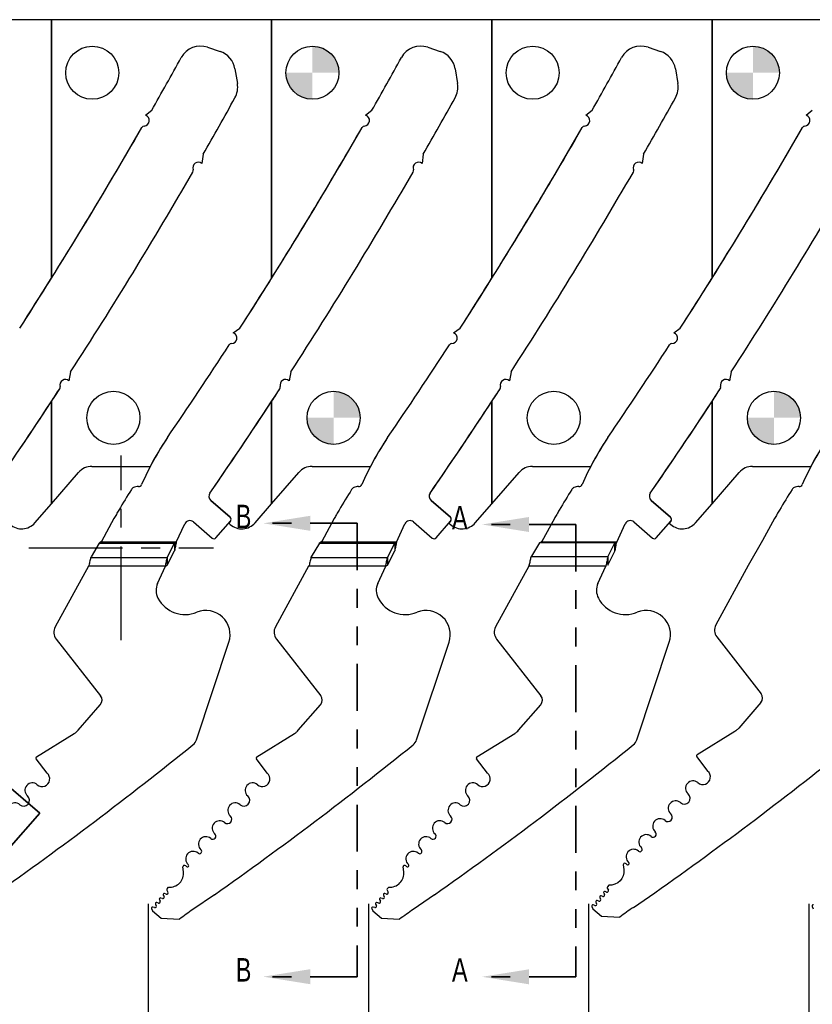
# Model space of a CAD drawing. Header units: inches. Extents: x 0.1 to 87.3, y 0.1 to 33.9.
# Tile 61 of 164: x 17.5 to 21.8, y 22.1 to 27.3. Entities that reach past the tile are written whole.
import ezdxf

# ---------------------------------------------------------------- set-up
doc = ezdxf.new("R2010")
doc.units = ezdxf.units.IN
doc.header["$MEASUREMENT"] = 0
doc.header["$PDSIZE"] = -1
doc.linetypes.add('CENTERX2', pattern=[0.8, 0.5, -0.1, 0.1, -0.1])
doc.linetypes.add('PHANTOM', pattern=[0.5, 0.25, -0.05, 0.05, -0.05, 0.05, -0.05])
for name, color, linetype in [('DIMENSIONS', 171, 'Continuous'), ('NOTES', 5, 'Continuous'), ('STATION_LINES', 231, 'Continuous')]:
    doc.layers.add(name, color=color, linetype=linetype)
doc.layers.add('SECTION_VIEWS', color=7, linetype='PHANTOM', lineweight=35)
doc.styles.add('SLDTEXTSTYLE0', font='TXT', dxfattribs={"width": 0.75})
doc.dimstyles.new('SLDDIMSTYLE3', dxfattribs={"dimtxt": 0.125, "dimasz": 0.13, "dimexe": 0, "dimexo": 0.0625, "dimgap": 0.03125, "dimtad": 0, "dimtih": 1, "dimtoh": 1, "dimdec": 4, "dimlfac": 1.333333, "dimrnd": 1e-09, "dimzin": 12, "dimdsep": 46, "dimtxsty": 'SLDTEXTSTYLE0', "dimsah": 1, "dimcen": 0.09, "dimadec": 0, "dimazin": 3, "dimtfac": 1, "dimtdec": 4, "dimtofl": 0, "dimtmove": 0, "dimatfit": 3, "dimfxl": 1, "dimfrac": 2, "dimtolj": 1, "dimtzin": 12, "dimarcsym": 0})
doc.dimstyles.new('SLDDIMSTYLE4', dxfattribs={"dimtxt": 0.18, "dimasz": 0.13, "dimexe": 0, "dimexo": 0.0625, "dimgap": 0, "dimtad": 0, "dimtih": 1, "dimtoh": 1, "dimdec": 0, "dimrnd": 1e-09, "dimzin": 0, "dimdsep": 46, "dimtxsty": 'Standard', "dimsah": 1, "dimcen": 0.09, "dimadec": 0, "dimazin": 0, "dimtfac": 0.13, "dimtdec": 0, "dimtofl": 0, "dimtmove": 0, "dimatfit": 3, "dimfxl": 1, "dimfrac": 2, "dimtolj": 1, "dimtzin": 0, "dimarcsym": 0})

# ---------------------------------------------------------------- blocks, each defined once
blk = doc.blocks.new('_D_6')
at = {"layer": 'DIMENSIONS'}
for p, q in [((1.8075, 22.5336), (1.8075, 18.1371)), ((31.7987, 22.2074), (31.7987, 18.1371)), ((1.8075, 18.2621), (17.0853, 18.2621)), ((31.7987, 18.2621), (17.7325, 18.2621))]:
    blk.add_line(p, q, dxfattribs=at)
for centre, start, end in [((17.3071, 18.2494), 153.4349, 206.5651), ((17.5106, 18.2494), 333.4349, 26.5651)]:
    blk.add_arc(centre, 0.2219, start, end, dxfattribs=at)
for points in [[(1.8075, 18.2621), (1.9375, 18.2421), (1.9375, 18.2821)], [(31.7987, 18.2621), (31.6687, 18.2821), (31.6687, 18.2421)]]:
    blk.add_solid(points, dxfattribs=at)
at = {"layer": 'DIMENSIONS', "insert": (17.1087, 18.3113), "char_height": 0.125, "attachment_point": 1, "style": 'SLDTEXTSTYLE0'}
blk.add_mtext('39.9883', dxfattribs=at)
blk = doc.blocks.new('SW_DOWELSYMBOL_11')
at = {"linetype": 'Continuous', "lineweight": 18}
h = blk.add_hatch(color=0, dxfattribs=at)
edge = h.paths.add_edge_path(flags=0)
edge.add_arc((0, 0), 0.1414, 0, 90)
edge.add_line((0, 0.1414), (0, 0))
edge.add_line((0, 0), (0.1414, 0))
h = blk.add_hatch(color=0, dxfattribs=at)
edge = h.paths.add_edge_path(flags=0)
edge.add_arc((0, 0), 0.1414, 180, 270)
edge.add_line((0, -0.1414), (0, 0))
edge.add_line((0, 0), (-0.1414, 0))
at = {"layer": 'NOTES', "color": 0}
blk.add_circle((0, 0), 0.1414, dxfattribs=at)
blk = doc.blocks.new('SW_DOWELSYMBOL_12')
at = {"linetype": 'Continuous', "lineweight": 18}
h = blk.add_hatch(color=0, dxfattribs=at)
edge = h.paths.add_edge_path(flags=0)
edge.add_arc((0, 0), 0.1414, 0, 90)
edge.add_line((0, 0.1414), (0, 0))
edge.add_line((0, 0), (0.1414, 0))
h = blk.add_hatch(color=0, dxfattribs=at)
edge = h.paths.add_edge_path(flags=0)
edge.add_arc((0, 0), 0.1414, 180, 270)
edge.add_line((0, -0.1414), (0, 0))
edge.add_line((0, 0), (-0.1414, 0))
at = {"layer": 'NOTES', "color": 0}
blk.add_circle((0, 0), 0.1414, dxfattribs=at)
blk = doc.blocks.new('SW_DOWELSYMBOL_13')
at = {"linetype": 'Continuous', "lineweight": 18}
h = blk.add_hatch(color=0, dxfattribs=at)
edge = h.paths.add_edge_path(flags=0)
edge.add_arc((0, 0), 0.1414, 0, 90)
edge.add_line((0, 0.1414), (0, 0))
edge.add_line((0, 0), (0.1414, 0))
h = blk.add_hatch(color=0, dxfattribs=at)
edge = h.paths.add_edge_path(flags=0)
edge.add_arc((0, 0), 0.1414, 180, 270)
edge.add_line((0, -0.1414), (0, 0))
edge.add_line((0, 0), (-0.1414, 0))
at = {"layer": 'NOTES', "color": 0}
blk.add_circle((0, 0), 0.1414, dxfattribs=at)
blk = doc.blocks.new('SW_DOWELSYMBOL_14')
at = {"linetype": 'Continuous', "lineweight": 18}
h = blk.add_hatch(color=0, dxfattribs=at)
edge = h.paths.add_edge_path(flags=0)
edge.add_arc((0, 0), 0.1414, 0, 90)
edge.add_line((0, 0.1414), (0, 0))
edge.add_line((0, 0), (0.1414, 0))
h = blk.add_hatch(color=0, dxfattribs=at)
edge = h.paths.add_edge_path(flags=0)
edge.add_arc((0, 0), 0.1414, 180, 270)
edge.add_line((0, -0.1414), (0, 0))
edge.add_line((0, 0), (-0.1414, 0))
at = {"layer": 'NOTES', "color": 0}
blk.add_circle((0, 0), 0.1414, dxfattribs=at)

msp = doc.modelspace()

# ---------------------------------------------------------------- linework, layer by layer
at = {"color": 7, "linetype": 'Continuous', "lineweight": 25}
for p, q in [((17.713685, 27.327365), (16.539935, 27.327365)), ((17.713685, 25.949084), (17.713685, 27.327365)), ((17.713685, 27.327365), (17.713685, 25.949084)), ((18.887435, 27.327365), (17.713685, 27.327365)), ((18.887435, 27.327365), (18.887435, 25.949084)), ((20.061185, 27.327365), (18.887435, 27.327365)), ((18.887435, 25.949084), (18.887435, 27.327365)), ((20.061185, 27.327365), (20.061185, 25.949084)), ((21.234935, 27.327365), (20.061185, 27.327365)), ((20.061185, 25.949084), (20.061185, 27.327365)), ((21.234935, 25.949084), (21.234935, 27.327365)), ((21.234935, 27.327365), (21.234935, 25.949084)), ((22.408685, 27.327365), (21.234935, 27.327365)), ((18.546061, 27.18035), (18.612682, 27.158236)), ((18.546061, 27.18035), (18.612682, 27.158236)), ((19.719811, 27.18035), (19.786432, 27.158236)), ((19.719811, 27.18035), (19.786432, 27.158236)), ((20.893561, 27.18035), (20.960182, 27.158236)), ((20.893561, 27.18035), (20.960182, 27.158236)), ((18.692018, 27.065308), (18.704879, 26.987107)), ((18.692018, 27.065308), (18.704879, 26.987107)), ((19.865768, 27.065308), (19.878629, 26.987107)), ((19.865768, 27.065308), (19.878629, 26.987107)), ((21.039518, 27.065308), (21.052379, 26.987107)), ((21.039518, 27.065308), (21.052379, 26.987107)), ((18.214672, 26.818306), (18.247951, 26.844274)), ((18.214672, 26.818306), (18.247951, 26.844274)), ((19.388422, 26.818306), (19.421701, 26.844274)), ((19.388422, 26.818306), (19.421701, 26.844274)), ((20.562172, 26.818306), (20.595451, 26.844274)), ((20.562172, 26.818306), (20.595451, 26.844274)), ((21.735922, 26.818306), (21.769201, 26.844274)), ((21.735922, 26.818306), (21.769201, 26.844274)), ((18.522005, 26.609613), (18.515611, 26.560298)), ((18.522005, 26.609613), (18.515611, 26.560298)), ((19.695755, 26.609613), (19.689361, 26.560298)), ((19.695755, 26.609613), (19.689361, 26.560298)), ((20.869505, 26.609613), (20.863111, 26.560298)), ((20.869505, 26.609613), (20.863111, 26.560298)), ((18.683115, 25.657831), (18.718181, 25.682248)), ((18.683115, 25.657831), (18.718181, 25.682248)), ((19.856865, 25.657831), (19.891931, 25.682248)), ((19.856865, 25.657831), (19.891931, 25.682248)), ((21.030615, 25.657831), (21.065681, 25.682248)), ((21.030615, 25.657831), (21.065681, 25.682248)), ((17.815833, 25.44929), (17.807103, 25.402002)), ((17.815833, 25.44929), (17.807103, 25.402002)), ((18.989583, 25.44929), (18.980853, 25.402002)), ((18.989583, 25.44929), (18.980853, 25.402002)), ((20.163333, 25.44929), (20.154603, 25.402002)), ((20.163333, 25.44929), (20.154603, 25.402002)), ((21.337083, 25.44929), (21.328353, 25.402002)), ((21.337083, 25.44929), (21.328353, 25.402002)), ((17.713685, 25.292427), (17.713685, 24.746983)), ((17.713685, 24.746983), (17.713685, 25.292427)), ((18.887435, 25.292427), (18.887435, 24.746983)), ((18.887435, 24.746983), (18.887435, 25.292427)), ((20.061185, 25.292427), (20.061185, 24.746983)), ((20.061185, 24.746983), (20.061185, 25.292427)), ((21.234935, 25.292427), (21.234935, 24.746983)), ((21.234935, 24.746983), (21.234935, 25.292427)), ((17.929473, 24.946235), (18.239079, 24.946235)), ((19.103223, 24.946235), (19.412829, 24.946235)), ((20.276973, 24.946235), (20.586579, 24.946235)), ((21.450723, 24.946235), (21.760329, 24.946235)), ((17.713685, 24.746983), (17.858689, 24.913956)), ((18.887435, 24.746983), (19.032439, 24.913956)), ((20.061185, 24.746983), (20.206189, 24.913956)), ((21.234935, 24.746983), (21.379939, 24.913956)), ((17.625328, 24.64524), (17.713685, 24.746983)), ((18.666302, 24.675001), (18.563255, 24.76449)), ((18.563255, 24.76449), (18.666302, 24.675001)), ((18.799078, 24.64524), (18.887435, 24.746983)), ((19.840052, 24.675001), (19.737005, 24.76449)), ((19.737005, 24.76449), (19.840052, 24.675001)), ((19.972828, 24.64524), (20.061185, 24.746983)), ((21.013802, 24.675001), (20.910755, 24.76449)), ((20.910755, 24.76449), (21.013802, 24.675001)), ((21.146578, 24.64524), (21.234935, 24.746983)), ((18.046854, 24.66743), (17.980358, 24.545719)), ((18.37912, 24.542655), (18.42392, 24.63991)), ((18.4701, 24.64985), (18.569498, 24.56353)), ((18.590325, 24.564997), (18.667769, 24.654173)), ((18.667769, 24.654173), (18.658329, 24.643303)), ((18.658329, 24.643303), (18.666823, 24.635927)), ((19.220604, 24.66743), (19.154108, 24.545719)), ((19.55287, 24.542655), (19.59767, 24.63991)), ((19.64385, 24.64985), (19.743248, 24.56353)), ((19.764075, 24.564997), (19.841519, 24.654173)), ((19.841519, 24.654173), (19.832079, 24.643303)), ((19.832079, 24.643303), (19.840573, 24.635927)), ((20.394354, 24.66743), (20.327858, 24.545719)), ((20.72662, 24.542655), (20.77142, 24.63991)), ((20.8176, 24.64985), (20.916998, 24.56353)), ((20.937825, 24.564997), (21.015269, 24.654173)), ((21.015269, 24.654173), (21.005829, 24.643303)), ((21.005829, 24.643303), (21.014323, 24.635927)), ((21.568104, 24.66743), (21.504032, 24.550155)), ((17.968215, 24.536415), (17.924533, 24.463582)), ((17.968215, 24.536415), (18.369885, 24.536415)), ((17.980358, 24.545719), (17.975248, 24.542655)), ((18.37912, 24.542655), (17.975248, 24.542655)), ((18.331059, 24.460026), (18.369885, 24.536415)), ((18.369885, 24.536415), (18.369885, 24.496483)), ((19.141965, 24.536415), (19.098283, 24.463582)), ((19.141965, 24.536415), (19.543635, 24.536415)), ((19.154108, 24.545719), (19.148998, 24.542655)), ((19.55287, 24.542655), (19.148998, 24.542655)), ((19.504809, 24.460026), (19.543635, 24.536415)), ((19.543635, 24.536415), (19.543635, 24.496483)), ((20.315715, 24.537654), (20.272033, 24.466698)), ((20.316424, 24.537946), (20.31479, 24.537654)), ((20.31479, 24.537654), (20.315715, 24.537654)), ((20.31479, 24.536152), (20.31479, 24.537654)), ((20.717385, 24.537654), (20.315715, 24.537654)), ((20.316424, 24.537946), (20.327118, 24.542655)), ((20.327858, 24.545719), (20.322748, 24.542655)), ((20.327118, 24.542655), (20.322748, 24.542655)), ((20.72662, 24.542655), (20.327118, 24.542655)), ((20.678559, 24.463234), (20.717385, 24.537654)), ((20.717385, 24.537654), (20.72662, 24.542655)), ((20.717385, 24.537654), (20.717385, 24.523396)), ((20.717385, 24.493295), (20.717385, 24.523396)), ((21.504032, 24.550155), (21.427781, 24.417371)), ((17.92358, 24.460026), (17.924533, 24.463582)), ((18.331059, 24.420094), (18.369885, 24.496483)), ((19.09733, 24.460026), (19.098283, 24.463582)), ((19.504809, 24.420094), (19.543635, 24.496483)), ((20.678559, 24.463234), (20.27108, 24.463234)), ((20.271098, 24.4633), (20.272033, 24.466698)), ((20.678559, 24.418875), (20.717385, 24.493295)), ((20.678559, 24.463234), (20.678559, 24.458902)), ((17.910628, 24.413855), (17.733767, 24.090133)), ((17.91313, 24.418433), (17.910628, 24.413855)), ((18.321824, 24.413855), (17.910628, 24.413855)), ((17.92358, 24.460026), (18.331059, 24.460026)), ((18.279382, 24.321719), (18.321824, 24.413855)), ((18.331059, 24.460026), (18.331059, 24.420094)), ((19.084378, 24.413855), (18.907517, 24.090133)), ((19.08688, 24.418433), (19.084378, 24.413855)), ((19.495574, 24.413855), (19.084378, 24.413855)), ((19.09733, 24.460026), (19.504809, 24.460026)), ((19.453132, 24.321719), (19.495574, 24.413855)), ((19.504809, 24.460026), (19.504809, 24.420094)), ((20.258128, 24.413875), (20.081267, 24.090153)), ((20.669324, 24.413875), (20.258128, 24.413875)), ((20.626882, 24.321739), (20.669324, 24.413875)), ((20.678559, 24.458902), (20.678559, 24.452598)), ((20.678559, 24.452097), (20.678559, 24.429198)), ((20.678559, 24.429198), (20.678559, 24.418875)), ((21.427781, 24.417371), (21.255017, 24.101149)), ((17.739074, 24.025438), (17.975413, 23.723242)), ((18.486395, 23.488597), (18.65927, 24.008551)), ((18.912824, 24.025438), (19.149163, 23.723242)), ((19.660145, 23.488597), (19.83302, 24.008551)), ((20.086574, 24.025458), (20.322913, 23.723262)), ((20.833895, 23.488617), (21.00677, 24.008571)), ((21.260324, 24.036455), (21.496663, 23.734258)), ((17.855614, 23.539013), (17.974188, 23.675552)), ((19.029364, 23.539013), (19.147938, 23.675552)), ((20.203114, 23.539033), (20.321688, 23.675572)), ((21.495438, 23.686568), (21.376864, 23.55003)), ((17.634318, 23.397865), (17.835595, 23.522049)), ((18.808068, 23.397865), (19.009345, 23.522049)), ((19.981818, 23.397885), (20.183095, 23.522069)), ((21.356845, 23.533066), (21.155568, 23.408881)), ((17.690042, 23.310376), (17.632269, 23.386965)), ((18.863792, 23.310376), (18.806019, 23.386965)), ((20.037542, 23.310396), (19.979769, 23.386985)), ((21.153519, 23.397982), (21.211292, 23.321392)), ((18.417351, 22.785201), (18.41428, 22.810567)), ((19.591101, 22.785221), (19.58803, 22.810588)), ((20.76178, 22.821584), (20.764851, 22.796218)), ((18.328891, 22.687021), (18.334553, 22.676207)), ((18.329664, 22.693632), (18.337619, 22.702792)), ((19.502641, 22.687041), (19.508303, 22.676227)), ((19.503414, 22.693652), (19.511369, 22.702812)), ((20.673063, 22.676836), (20.664485, 22.679855)), ((20.676391, 22.698037), (20.682053, 22.687224)), ((20.685119, 22.713808), (20.677164, 22.704649)), ((18.288884, 22.636683), (18.293094, 22.628063)), ((18.304979, 22.641984), (18.296013, 22.644892)), ((18.309732, 22.660648), (18.313873, 22.65228)), ((18.325563, 22.66582), (18.316985, 22.668838)), ((18.582241, 22.662076), (18.467855, 22.583849)), ((19.462634, 22.636703), (19.466844, 22.628083)), ((19.478729, 22.642004), (19.469763, 22.644912)), ((19.483482, 22.660668), (19.487623, 22.6523)), ((19.499313, 22.66584), (19.490735, 22.668858)), ((19.755991, 22.662096), (19.641605, 22.583869)), ((20.631683, 22.628819), (20.622594, 22.631767)), ((20.636384, 22.6477), (20.640594, 22.63908)), ((20.652479, 22.653), (20.643513, 22.655909)), ((20.657232, 22.671665), (20.661373, 22.663296)), ((20.815355, 22.594866), (20.929741, 22.673093)), ((18.247013, 22.588469), (18.252681, 22.576864)), ((18.252681, 22.576864), (18.298437, 22.537128)), ((18.263231, 22.593729), (18.254142, 22.596678)), ((18.267966, 22.612542), (18.272142, 22.60399)), ((18.284183, 22.617802), (18.275094, 22.620751)), ((19.420763, 22.588489), (19.426431, 22.576884)), ((19.426431, 22.576884), (19.472187, 22.537148)), ((19.436981, 22.593749), (19.427892, 22.596698)), ((19.441716, 22.612562), (19.445892, 22.60401)), ((19.457933, 22.617823), (19.448844, 22.620771)), ((20.594513, 22.599485), (20.600181, 22.58788)), ((20.600181, 22.58788), (20.645937, 22.548144)), ((20.610731, 22.604746), (20.601642, 22.607694)), ((20.615466, 22.623558), (20.619642, 22.615007)), ((21.768263, 22.599485), (21.773931, 22.58788)), ((18.298437, 22.537128), (18.395689, 22.532545)), ((19.472187, 22.537148), (19.569439, 22.532565)), ((20.645937, 22.548144), (20.743189, 22.543561))]:
    msp.add_line(p, q, dxfattribs=at)
at = {"color": 7, "linetype": 'CENTERX2'}
for p, q in [((18.085132, 24.019334), (18.085132, 25.004834)), ((17.592382, 24.512084), (18.577882, 24.512084))]:
    msp.add_line(p, q, dxfattribs=at)
at = {"color": 7, "linetype": 'Continuous', "lineweight": 25, "flags": 128}
for points in [[(20.26063, 24.418809), (20.26063, 24.418809), (20.258128, 24.413875)], [(20.764851, 22.796218), (20.765004, 22.779839), (20.761541, 22.76383), (20.754633, 22.748978), (20.74462, 22.736016), (20.731995, 22.72558), (20.71738, 22.718186), (20.701493, 22.714196), (20.685119, 22.713808)]]:
    msp.add_lwpolyline(points, dxfattribs=at)
at = {"color": 7, "linetype": 'Continuous', "lineweight": 25}
for centre in [(17.931185, 27.044615), (19.104935, 27.044615), (20.278685, 27.044615), (21.452435, 27.044615), (18.043685, 25.204865), (19.217435, 25.204865), (20.391185, 25.204865), (21.564935, 25.204865)]:
    msp.add_circle(centre, 0.141375, dxfattribs=at)
for centre, radius, start, end in [((18.508852, 27.068254), 0.11811, 71.637066, 151.104254), ((18.508852, 27.068254), 0.11811, 71.637066, 151.104254), ((18.575473, 27.04614), 0.11811, 9.339864, 71.637066), ((18.575473, 27.04614), 0.11811, 9.339864, 71.637066), ((19.682602, 27.068254), 0.11811, 71.637066, 151.104254), ((19.682602, 27.068254), 0.11811, 71.637066, 151.104254), ((19.749223, 27.04614), 0.11811, 9.339864, 71.637066), ((19.749223, 27.04614), 0.11811, 9.339864, 71.637066), ((20.856352, 27.068254), 0.11811, 71.637066, 151.104254), ((20.856352, 27.068254), 0.11811, 71.637066, 151.104254), ((20.922973, 27.04614), 0.11811, 9.339864, 71.637066), ((20.922973, 27.04614), 0.11811, 9.339864, 71.637066), ((-3.473681, 39.201135), 24.990425, 330.3655985, 331.1042539), ((-3.473681, 39.201135), 24.990425, 330.3655985, 331.1042539), ((-2.299931, 39.201135), 24.990425, 330.3655985, 331.1042539), ((-2.299931, 39.201135), 24.990425, 330.3655985, 331.1042539), ((-1.126181, 39.201135), 24.990425, 330.3655985, 331.1042539), ((-1.126181, 39.201135), 24.990425, 330.3655985, 331.1042539), ((18.588335, 26.967939), 0.11811, 330.992012, 9.339864), ((18.588335, 26.967939), 0.11811, 330.992012, 9.339864), ((19.762085, 26.967939), 0.11811, 330.992012, 9.339864), ((19.762085, 26.967939), 0.11811, 330.992012, 9.339864), ((20.935835, 26.967939), 0.11811, 330.992012, 9.339864), ((20.935835, 26.967939), 0.11811, 330.992012, 9.339864), ((-3.473681, 39.201135), 25.344756, 330.2108408, 330.9920122), ((-3.473681, 39.201135), 25.344756, 330.2108408, 330.9920122), ((-2.299931, 39.201135), 25.344756, 330.2108408, 330.9920122), ((-2.299931, 39.201135), 25.344756, 330.2108408, 330.9920122), ((-1.126181, 39.201135), 25.344756, 330.2108408, 330.9920122), ((-1.126181, 39.201135), 25.344756, 330.2108408, 330.9920122), ((18.20599, 26.790084), 0.029528, 273.518177, 72.900071), ((18.20599, 26.790084), 0.029528, 273.518177, 72.900071), ((19.37974, 26.790084), 0.029528, 273.518177, 72.900071), ((19.37974, 26.790084), 0.029528, 273.518177, 72.900071), ((20.55349, 26.790084), 0.029528, 273.518177, 72.900071), ((20.55349, 26.790084), 0.029528, 273.518177, 72.900071), ((21.72724, 26.790084), 0.029528, 273.518177, 72.900071), ((21.72724, 26.790084), 0.029528, 273.518177, 72.900071), ((-3.473681, 39.201135), 24.990425, 327.2508033, 330.1251622), ((-3.473681, 39.201135), 24.990425, 327.975276, 330.1251622), ((18.208708, 26.745876), 0.014764, 93.518177, 150.125162), ((18.208708, 26.745876), 0.014764, 93.518177, 150.125162), ((-2.299931, 39.201135), 24.990425, 327.2508033, 330.1251622), ((-2.299931, 39.201135), 24.990425, 327.975276, 330.1251622), ((19.382458, 26.745876), 0.014764, 93.518177, 150.125162), ((19.382458, 26.745876), 0.014764, 93.518177, 150.125162), ((-1.126181, 39.201135), 24.990425, 327.2508033, 330.1251622), ((-1.126181, 39.201135), 24.990425, 327.975276, 330.1251622), ((20.556208, 26.745876), 0.014764, 93.518177, 150.125162), ((20.556208, 26.745876), 0.014764, 93.518177, 150.125162), ((0.047569, 39.201135), 24.990425, 327.2508033, 330.1251622), ((0.047569, 39.201135), 24.990425, 327.975276, 330.1251622), ((21.729958, 26.745876), 0.014764, 93.518177, 150.125162), ((21.729958, 26.745876), 0.014764, 93.518177, 150.125162), ((18.496756, 26.537574), 0.029528, 50.317419, 199.524822), ((18.496756, 26.537574), 0.029528, 50.317419, 199.524822), ((19.670506, 26.537574), 0.029528, 50.317419, 199.524822), ((19.670506, 26.537574), 0.029528, 50.317419, 199.524822), ((20.844256, 26.537574), 0.029528, 50.317419, 199.524822), ((20.844256, 26.537574), 0.029528, 50.317419, 199.524822), ((-3.473681, 39.201135), 25.344756, 327.1397816, 329.9650774), ((-3.473681, 39.201135), 25.344756, 327.1397816, 329.9650774), ((18.455012, 26.522771), 0.014764, 329.965077, 19.524822), ((18.455012, 26.522771), 0.014764, 329.965077, 19.524822), ((-2.299931, 39.201135), 25.344756, 327.1397816, 329.9650774), ((-2.299931, 39.201135), 25.344756, 327.1397816, 329.9650774), ((19.628762, 26.522771), 0.014764, 329.965077, 19.524822), ((19.628762, 26.522771), 0.014764, 329.965077, 19.524822), ((-1.126181, 39.201135), 25.344756, 327.1397816, 329.9650774), ((-1.126181, 39.201135), 25.344756, 327.1397816, 329.9650774), ((20.802512, 26.522771), 0.014764, 329.965077, 19.524822), ((20.802512, 26.522771), 0.014764, 329.965077, 19.524822), ((0.047569, 39.201135), 25.344756, 327.1397816, 329.9650774), ((0.047569, 39.201135), 25.344756, 327.1397816, 329.9650774), ((-3.473681, 39.201135), 24.990425, 327.2508033, 327.975276), ((-2.299931, 39.201135), 24.990425, 327.2508033, 327.975276), ((-1.126181, 39.201135), 24.990425, 327.2508033, 327.975276), ((0.047569, 39.201135), 24.990425, 327.2508033, 327.975276), ((18.6733, 25.629983), 0.029528, 270.085049, 70.584172), ((18.6733, 25.629983), 0.029528, 270.085049, 70.584172), ((19.84705, 25.629983), 0.029528, 270.085049, 70.584172), ((19.84705, 25.629983), 0.029528, 270.085049, 70.584172), ((21.0208, 25.629983), 0.029528, 270.085049, 70.584172), ((21.0208, 25.629983), 0.029528, 270.085049, 70.584172), ((-2.299931, 39.201135), 24.990425, 325.6467705, 327.0091757), ((-2.299931, 39.201135), 24.990425, 325.6467705, 327.0091757), ((18.673366, 25.585692), 0.014764, 90.085049, 147.009176), ((18.673366, 25.585692), 0.014764, 90.085049, 147.009176), ((-1.126181, 39.201135), 24.990425, 325.6467705, 327.0091757), ((-1.126181, 39.201135), 24.990425, 325.6467705, 327.0091757), ((19.847116, 25.585692), 0.014764, 90.085049, 147.009176), ((19.847116, 25.585692), 0.014764, 90.085049, 147.009176), ((0.047569, 39.201135), 24.990425, 325.6467705, 327.0091757), ((0.047569, 39.201135), 24.990425, 325.6467705, 327.0091757), ((21.020866, 25.585692), 0.014764, 90.085049, 147.009176), ((21.020866, 25.585692), 0.014764, 90.085049, 147.009176), ((17.787685, 25.379758), 0.029528, 48.880181, 196.113009), ((17.787685, 25.379758), 0.029528, 48.880181, 196.113009), ((18.961435, 25.379758), 0.029528, 48.880181, 196.113009), ((18.961435, 25.379758), 0.029528, 48.880181, 196.113009), ((20.135185, 25.379758), 0.029528, 48.880181, 196.113009), ((20.135185, 25.379758), 0.029528, 48.880181, 196.113009), ((21.308935, 25.379758), 0.029528, 48.880181, 196.113009), ((21.308935, 25.379758), 0.029528, 48.880181, 196.113009), ((-3.473681, 39.201135), 25.344756, 325.384301, 326.8975404), ((-3.473681, 39.201135), 25.344756, 326.7166078, 326.8975404), ((17.745133, 25.367466), 0.014764, 326.89754, 16.113009), ((17.745133, 25.367466), 0.014764, 326.89754, 16.113009), ((-2.299931, 39.201135), 25.344756, 325.384301, 326.8975404), ((-2.299931, 39.201135), 25.344756, 326.7166078, 326.8975404), ((18.918883, 25.367466), 0.014764, 326.89754, 16.113009), ((18.918883, 25.367466), 0.014764, 326.89754, 16.113009), ((-1.126181, 39.201135), 25.344756, 325.384301, 326.8975404), ((-1.126181, 39.201135), 25.344756, 326.7166078, 326.8975404), ((20.092633, 25.367466), 0.014764, 326.89754, 16.113009), ((20.092633, 25.367466), 0.014764, 326.89754, 16.113009), ((0.047569, 39.201135), 25.344756, 325.384301, 326.8975404), ((0.047569, 39.201135), 25.344756, 326.7166078, 326.8975404), ((21.266383, 25.367466), 0.014764, 326.89754, 16.113009), ((21.266383, 25.367466), 0.014764, 326.89754, 16.113009), ((-3.473681, 39.201135), 25.344756, 325.384301, 326.7166078), ((-2.299931, 39.201135), 25.344756, 325.384301, 326.7166078), ((-1.126181, 39.201135), 25.344756, 325.384301, 326.7166078), ((0.047569, 39.201135), 25.344756, 325.384301, 326.7166078), ((19.641388, 24.217706), 1.578856, 146.060592, 156.426541), ((19.641388, 24.217706), 1.578856, 146.060592, 152.524948), ((20.815138, 24.217706), 1.578856, 146.060592, 156.426541), ((20.815138, 24.217706), 1.578856, 146.060592, 152.524948), ((21.988888, 24.217706), 1.578856, 146.060592, 156.426541), ((21.988888, 24.217706), 1.578856, 146.060592, 152.524948), ((23.162638, 24.217706), 1.578856, 146.060592, 156.426541), ((23.162638, 24.217706), 1.578856, 146.060592, 152.524948), ((17.929473, 24.852485), 0.09375, 90, 139.028), ((18.239079, 24.934985), 0.01125, 82.188738, 90), ((19.103223, 24.852485), 0.09375, 90, 139.028), ((19.412829, 24.934985), 0.01125, 82.188738, 90), ((20.276973, 24.852485), 0.09375, 90, 139.028), ((20.586579, 24.934985), 0.01125, 82.188738, 90), ((21.450723, 24.852485), 0.09375, 90, 139.028), ((21.760329, 24.934985), 0.01125, 82.188738, 90), ((18.165011, 24.807184), 0.029528, 118.651586, 147.739348), ((18.173505, 24.791637), 0.047244, 85.692394, 118.651586), ((18.178359, 24.856081), 0.017382, 265.692821, 336.426541), ((19.338761, 24.807184), 0.029528, 118.651586, 147.739348), ((19.347255, 24.791637), 0.047244, 85.692394, 118.651586), ((19.352109, 24.856081), 0.017382, 265.692821, 336.426541), ((20.512511, 24.807184), 0.029528, 118.651586, 147.739348), ((20.521005, 24.791637), 0.047244, 85.692394, 118.651586), ((20.525859, 24.856081), 0.017382, 265.692821, 336.426541), ((21.686261, 24.807184), 0.029528, 118.651586, 147.739348), ((21.694755, 24.791637), 0.047244, 85.692394, 118.651586), ((21.699609, 24.856081), 0.017382, 265.692821, 336.426541), ((21.443039, 22.73805), 3.905967, 147.739348, 149.629084), ((18.582616, 24.786785), 0.029528, 145.384301, 229.028), ((18.582616, 24.786785), 0.029528, 145.384301, 229.028), ((22.616789, 22.73805), 3.905967, 147.739348, 149.629084), ((19.756366, 24.786785), 0.029528, 145.384301, 229.028), ((19.756366, 24.786785), 0.029528, 145.384301, 229.028), ((23.790539, 22.73805), 3.905967, 147.739348, 149.629084), ((20.930116, 24.786785), 0.029528, 145.384301, 229.028), ((20.930116, 24.786785), 0.029528, 145.384301, 229.028), ((24.964289, 22.73805), 3.905967, 147.739348, 149.629084), ((20.4836, 23.314065), 2.787351, 150.413077, 150.952269), ((19.034213, 24.127999), 1.125107, 148.677497, 150.014763), ((18.656622, 24.663854), 0.014764, 319.028, 49.028), ((18.656622, 24.663854), 0.014764, 319.028, 49.028), ((21.65735, 23.314065), 2.787351, 150.413077, 150.952269), ((20.207963, 24.127999), 1.125107, 148.677497, 150.014763), ((19.830372, 24.663854), 0.014764, 319.028, 49.028), ((19.830372, 24.663854), 0.014764, 319.028, 49.028), ((22.8311, 23.314065), 2.787351, 150.413077, 150.952269), ((21.381713, 24.127999), 1.125107, 148.677497, 150.014763), ((21.004122, 24.663854), 0.014764, 319.028, 49.028), ((21.004122, 24.663854), 0.014764, 319.028, 49.028), ((24.00485, 23.314065), 2.787351, 150.413077, 150.952269), ((22.555463, 24.127999), 1.125107, 148.677497, 150.014763), ((17.554544, 24.706711), 0.09375, 229.028, 319.028), ((18.450739, 24.627555), 0.029528, 49.028, 155.26684), ((18.728294, 24.706711), 0.09375, 229.028, 319.028), ((19.624489, 24.627555), 0.029528, 49.028, 155.26684), ((19.902044, 24.706711), 0.09375, 229.028, 319.028), ((20.798239, 24.627555), 0.029528, 49.028, 155.26684), ((21.075794, 24.706711), 0.09375, 229.028, 319.028), ((18.579178, 24.574677), 0.014764, 229.028, 319.028), ((19.752928, 24.574677), 0.014764, 229.028, 319.028), ((20.926678, 24.574677), 0.014764, 229.028, 319.028), ((18.359739, 24.284702), 0.088473, 155.26684, 207.882045), ((19.533489, 24.284702), 0.088473, 155.26684, 207.882045), ((20.707239, 24.284722), 0.088473, 155.26684, 207.882045), ((18.426806, 24.320186), 0.164349, 207.882045, 292.189315), ((19.600556, 24.320186), 0.164349, 207.882045, 292.189315), ((20.774306, 24.320206), 0.164349, 207.882045, 292.189315), ((18.537385, 24.049076), 0.128445, 341.609021, 112.189315), ((19.711135, 24.049076), 0.128445, 341.609021, 112.189315), ((20.884885, 24.049096), 0.128445, 341.609021, 112.189315), ((21.306842, 24.072835), 0.059055, 151.350586, 218.027907), ((17.785592, 24.061819), 0.059055, 151.350586, 218.027907), ((18.959342, 24.061819), 0.059055, 151.350586, 218.027907), ((20.133092, 24.061839), 0.059055, 151.350586, 218.027907), ((21.467124, 23.711157), 0.0375, 319.028, 38.028), ((17.945874, 23.70014), 0.0375, 319.028, 38.028), ((19.119624, 23.70014), 0.0375, 319.028, 38.028), ((20.293374, 23.70016), 0.0375, 319.028, 38.028), ((18.430356, 23.507229), 0.059055, 308.881055, 341.608983), ((19.604106, 23.507229), 0.059055, 308.881055, 341.608983), ((20.777856, 23.507249), 0.059055, 308.881055, 341.608983), ((9.014443, 39.562299), 20.669291, 305.2028852, 308.8810553), ((5.493193, 39.551282), 20.669291, 305.2028857, 308.8810553), ((6.666943, 39.551282), 20.669291, 305.2028857, 308.8810553), ((7.840693, 39.551302), 20.669291, 305.2028857, 308.8810553), ((17.638256, 23.391482), 0.0075, 121.673975, 217.028), ((18.812006, 23.391482), 0.0075, 121.673975, 217.028), ((19.985756, 23.391502), 0.0075, 121.673975, 217.028), ((21.159506, 23.402498), 0.0075, 121.673975, 217.028), ((17.664482, 23.27925), 0.040276, 229.028, 50.607842), ((18.838232, 23.27925), 0.040276, 229.028, 50.607842), ((20.011982, 23.27927), 0.040276, 229.028, 50.607842), ((21.185732, 23.290266), 0.040276, 229.028, 50.607842), ((17.612014, 23.218833), 0.039744, 49.028, 229.028), ((18.785764, 23.218833), 0.039744, 49.028, 229.028), ((19.959514, 23.218853), 0.039744, 49.028, 229.028), ((21.133264, 23.229849), 0.039744, 49.028, 229.028), ((17.519468, 23.112267), 0.039744, 49.028, 229.028), ((17.565741, 23.16555), 0.030827, 229.028, 49.028), ((18.693218, 23.112267), 0.039744, 49.028, 229.028), ((18.739491, 23.16555), 0.030827, 229.028, 49.028), ((19.866968, 23.112287), 0.039744, 49.028, 229.028), ((19.913241, 23.16557), 0.030827, 229.028, 49.028), ((21.040718, 23.123283), 0.039744, 49.028, 229.028), ((21.086991, 23.176566), 0.030827, 229.028, 49.028), ((18.610547, 23.01707), 0.039744, 49.028, 229.028), ((18.651883, 23.064668), 0.023297, 229.028, 49.028), ((19.784297, 23.01709), 0.039744, 49.028, 229.028), ((19.825633, 23.064688), 0.023297, 229.028, 49.028), ((20.958047, 23.028087), 0.039744, 49.028, 229.028), ((20.999383, 23.075685), 0.023297, 229.028, 49.028), ((20.921165, 22.985616), 0.016506, 229.028, 49.028), ((18.536782, 22.932129), 0.039744, 49.028, 229.028), ((18.573665, 22.9746), 0.016506, 229.028, 49.028), ((19.710532, 22.932149), 0.039744, 49.028, 229.028), ((19.747415, 22.97462), 0.016506, 229.028, 49.028), ((20.884282, 22.943146), 0.039744, 49.028, 229.028), ((18.468825, 22.853877), 0.039744, 49.028, 229.028), ((18.502804, 22.893003), 0.012077, 229.028, 49.028), ((19.642575, 22.853897), 0.039744, 49.028, 229.028), ((19.676554, 22.893023), 0.012077, 229.028, 49.028), ((20.816325, 22.864893), 0.039744, 49.028, 229.028), ((20.850304, 22.90402), 0.012077, 229.028, 49.028), ((20.785445, 22.829334), 0.007353, 228.76657, 49.028), ((18.344067, 22.776329), 0.073819, 264.988428, 6.903318), ((18.421725, 22.811469), 0.0075, 62.743978, 186.901339), ((18.406404, 22.781728), 0.040955, 49.32279, 62.743978), ((18.437945, 22.818318), 0.007352, 228.766566, 49.028), ((19.517817, 22.776349), 0.073819, 264.988428, 6.903318), ((19.595475, 22.811489), 0.0075, 62.743978, 186.901339), ((19.580154, 22.781749), 0.040955, 49.32279, 62.743978), ((19.611695, 22.818338), 0.007352, 228.766566, 49.028), ((20.769225, 22.822485), 0.0075, 62.743978, 186.901051), ((20.753904, 22.792745), 0.040955, 49.32279, 62.743978), ((18.334123, 22.68976), 0.005906, 139.028, 207.633543), ((19.507873, 22.68978), 0.005906, 139.028, 207.633543), ((20.662524, 22.674284), 0.005906, 70.614675, 206.330575), ((20.675513, 22.6838), 0.007382, 250.614675, 27.633543), ((20.681623, 22.700777), 0.005906, 139.028, 207.633543), ((18.286461, 22.624824), 0.007382, 252.028, 26.028), ((18.294191, 22.639275), 0.005906, 72.028, 206.028), ((18.307257, 22.649005), 0.007382, 252.028, 26.330575), ((18.315024, 22.663268), 0.005906, 70.614675, 206.330575), ((18.328013, 22.672783), 0.007382, 250.614675, 27.633543), ((19.460211, 22.624844), 0.007382, 252.028, 26.028), ((19.467941, 22.639295), 0.005906, 72.028, 206.028), ((19.481007, 22.649025), 0.007382, 252.028, 26.330575), ((19.488774, 22.663288), 0.005906, 70.614675, 206.330575), ((19.501763, 22.672803), 0.007382, 250.614675, 27.633543), ((20.620772, 22.62615), 0.005906, 72.028, 206.028), ((20.633961, 22.635841), 0.007382, 252.028, 26.028), ((20.641691, 22.650291), 0.005906, 72.028, 206.028), ((20.654757, 22.660022), 0.007382, 252.028, 26.330575), ((18.25232, 22.59106), 0.005906, 72.028, 206.028), ((18.265508, 22.600751), 0.007382, 252.028, 26.028), ((18.273272, 22.615133), 0.005906, 72.028, 206.028), ((27.293085, 10.09364), 15.293462, 125.2439501, 125.5756773), ((19.42607, 22.59108), 0.005906, 72.028, 206.028), ((19.439258, 22.600771), 0.007382, 252.028, 26.028), ((19.447022, 22.615153), 0.005906, 72.028, 206.028), ((28.466835, 10.093661), 15.293462, 125.2439501, 125.5756773), ((20.59982, 22.602077), 0.005906, 72.028, 206.028), ((20.613008, 22.611768), 0.007382, 252.028, 26.028), ((29.640585, 10.104657), 15.293462, 125.2439501, 125.5756773), ((21.77357, 22.602077), 0.005906, 72.028, 206.028)]:
    msp.add_arc(centre, radius, start, end, dxfattribs=at)
for centre in [(17.96836, 24.542655), (19.14211, 24.542655)]:
    msp.add_ellipse(centre, major_axis=(0.007599, 0.014703), ratio=0.17572799, start_param=4.36662987, end_param=4.57088991, dxfattribs=at)
for points, knots in [([(17.969846, 24.539259), (17.970567, 24.539716), (17.972322, 24.540827), (17.974129, 24.541962), (17.975212, 24.542632), (17.975248, 24.542655)], [0, 0, 0, 0, 0.40259698, 0.98008595, 1, 1, 1, 1]), ([(18.37912, 24.542655), (18.37811, 24.541951), (18.376069, 24.540528), (18.372991, 24.538418), (18.370923, 24.537084), (18.369885, 24.536415)], [0, 0, 0, 0, 0.32817332, 0.66290846, 1, 1, 1, 1]), ([(18.37912, 24.542655), (18.378332, 24.538592), (18.376757, 24.530468), (18.373682, 24.514736), (18.371389, 24.503713), (18.369885, 24.496483)], [0, 0, 0, 0, 0.255974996, 0.511949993, 1, 1, 1, 1]), ([(19.143596, 24.539259), (19.144317, 24.539716), (19.146072, 24.540827), (19.147879, 24.541962), (19.148962, 24.542632), (19.148998, 24.542655)], [0, 0, 0, 0, 0.40259698, 0.98008595, 1, 1, 1, 1]), ([(19.55287, 24.542655), (19.552082, 24.538592), (19.550507, 24.530468), (19.547432, 24.514736), (19.545139, 24.503713), (19.543635, 24.496483)], [0, 0, 0, 0, 0.255975, 0.51194999, 1, 1, 1, 1]), ([(19.55287, 24.542655), (19.55186, 24.541951), (19.549819, 24.540528), (19.546741, 24.538418), (19.544673, 24.537084), (19.543635, 24.536415)], [0, 0, 0, 0, 0.32817332, 0.66290846, 1, 1, 1, 1]), ([(20.26063, 24.418809), (20.262371, 24.426552), (20.265855, 24.442036), (20.269338, 24.456168), (20.27108, 24.463234)], [0, 0, 0, 0, 0.49999944, 1, 1, 1, 1]), ([(17.92358, 24.460026), (17.922987, 24.457793), (17.921407, 24.451841), (17.918844, 24.441766), (17.915952, 24.430079), (17.914052, 24.422239), (17.91313, 24.418433)], [0, 0, 0, 0, 0.17003575, 0.45315745, 0.73451498, 1, 1, 1, 1]), ([(18.321824, 24.413855), (18.322612, 24.417917), (18.324187, 24.426041), (18.327262, 24.441773), (18.329555, 24.452796), (18.331059, 24.460026)], [0, 0, 0, 0, 0.25597499, 0.51194999, 1, 1, 1, 1]), ([(18.321824, 24.413855), (18.322834, 24.414559), (18.324875, 24.415981), (18.327953, 24.418092), (18.330021, 24.419425), (18.331059, 24.420094)], [0, 0, 0, 0, 0.328173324, 0.662908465, 1, 1, 1, 1]), ([(19.09733, 24.460026), (19.096737, 24.457793), (19.095157, 24.451841), (19.092594, 24.441766), (19.089702, 24.430079), (19.087802, 24.422239), (19.08688, 24.418433)], [0, 0, 0, 0, 0.17003575, 0.45315745, 0.73451498, 1, 1, 1, 1]), ([(19.495574, 24.413855), (19.496362, 24.417917), (19.497937, 24.426041), (19.501012, 24.441773), (19.503305, 24.452796), (19.504809, 24.460026)], [0, 0, 0, 0, 0.25597499, 0.51194999, 1, 1, 1, 1]), ([(19.495574, 24.413855), (19.496584, 24.414559), (19.498625, 24.415981), (19.501703, 24.418092), (19.503771, 24.419425), (19.504809, 24.420094)], [0, 0, 0, 0, 0.32817332, 0.66290846, 1, 1, 1, 1]), ([(17.835595, 23.522049), (17.839699, 23.524822), (17.846997, 23.529753), (17.852991, 23.536194), (17.855614, 23.539013)], [0, 0, 0, 0, 0.56234549, 1, 1, 1, 1]), ([(19.009345, 23.522049), (19.013449, 23.524822), (19.020747, 23.529753), (19.026741, 23.536194), (19.029364, 23.539013)], [0, 0, 0, 0, 0.56234549, 1, 1, 1, 1]), ([(20.183095, 23.522069), (20.187199, 23.524842), (20.194497, 23.529773), (20.200491, 23.536214), (20.203114, 23.539033)], [0, 0, 0, 0, 0.56234549, 1, 1, 1, 1]), ([(21.376864, 23.55003), (21.375365, 23.548384), (21.372367, 23.545093), (21.365873, 23.539162), (21.360435, 23.53549), (21.356845, 23.533066)], [0, 0, 0, 0, 0.25357108, 0.5071397, 1, 1, 1, 1])]:
    msp.add_open_spline(points, degree=3, knots=knots, dxfattribs=at)
for points in [[(20.717385, 24.493295), (20.718924, 24.501144), (20.722002, 24.516842), (20.725081, 24.53405), (20.72662, 24.542655)], [(20.678559, 24.463234), (20.67702, 24.455386), (20.673941, 24.439688), (20.670863, 24.422479), (20.669324, 24.413875)]]:
    msp.add_open_spline(points, degree=3, dxfattribs=at)
at = {"color": 7, "linetype": 'Continuous'}
msp.add_point((18.085132, 24.512084), dxfattribs=at)
at = {"layer": 'SECTION_VIEWS'}
for p, q in [((19.3428, 24.642531), (18.8428, 24.642531)), ((19.3428, 24.642531), (19.3428, 22.225432)), ((20.509248, 24.636198), (20.009248, 24.636198)), ((20.509248, 24.636198), (20.509248, 22.224823)), ((17.651166, 23.097138), (17.273651, 23.424983)), ((17.651166, 23.097138), (16.847488, 22.171698)), ((19.3428, 22.225432), (18.8428, 22.225432)), ((20.509248, 22.224823), (20.009248, 22.224823))]:
    msp.add_line(p, q, dxfattribs=at)
for points in [[(18.8428, 24.642531), (19.0928, 24.602531), (19.0928, 24.682531)], [(20.009248, 24.636198), (20.259248, 24.596198), (20.259248, 24.676198)], [(18.8428, 22.225432), (19.0928, 22.185432), (19.0928, 22.265432)], [(20.009248, 22.224823), (20.259248, 22.184823), (20.259248, 22.264823)]]:
    msp.add_solid(points, dxfattribs=at)
at = {"layer": 'STATION_LINES'}
for p, q in [((18.231185, 19.600705), (18.231185, 22.614639)), ((19.404935, 19.600705), (19.404935, 22.614639)), ((20.578685, 19.600705), (20.578685, 22.614639)), ((21.752435, 19.600705), (21.752435, 22.614639))]:
    msp.add_line(p, q, dxfattribs=at)

# ---------------------------------------------------------------- block references
at = {"layer": 'NOTES'}
for name, p in [('SW_DOWELSYMBOL_13', (19.104935, 27.044615)), ('SW_DOWELSYMBOL_12', (21.452435, 27.044615)), ('SW_DOWELSYMBOL_14', (19.217435, 25.204865)), ('SW_DOWELSYMBOL_11', (21.564935, 25.204865))]:
    msp.add_blockref(name, p, dxfattribs=at)

# ---------------------------------------------------------------- texts
at = {"layer": 'SECTION_VIEWS', "char_height": 0.125, "attachment_point": 1, "style": 'SLDTEXTSTYLE0'}
for s, insert in [('B', (18.695928, 24.741666)), ('A', (19.848576, 24.735333)), ('B', (18.695928, 22.324567)), ('A', (19.848576, 22.323958))]:
    msp.add_mtext(s, dxfattribs=dict(at, insert=insert))

# ---------------------------------------------------------------- dimensions: what is measured, and where the dimension line sits
at = {"layer": 'DIMENSIONS'}
dim = msp.add_linear_dim(base=(1.807477, 18.262123), p1=(31.798685, 22.257365), p2=(1.807477, 22.583647), text='(<>)', dimstyle='SLDDIMSTYLE3', dxfattribs=at)
dim.commit()
dim.dimension.update_dxf_attribs({"geometry": '_D_6', "text_midpoint": (17.408862, 18.262123), "dimtype": 160})

# ---------------------------------------------------------------- leaders
at = {"layer": 'NOTES'}
msp.add_leader([(22.708685, 22.374009), (20.803261, 19.491924), (20.102046, 19.491924)], dimstyle='SLDDIMSTYLE4', dxfattribs=at)

doc.saveas('drawing.dxf')
